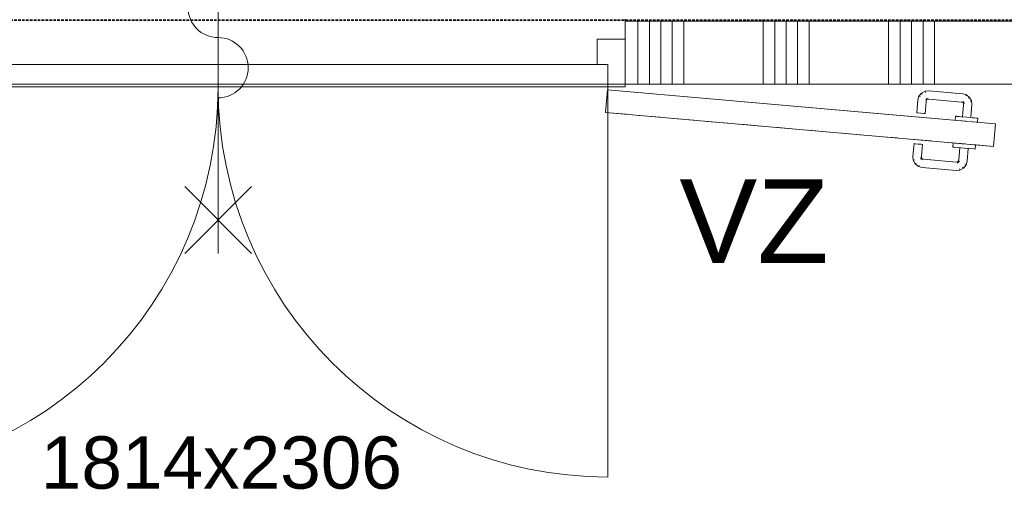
# Model space of a CAD drawing. Extents: x 0 to 92550, y 0 to 59400.
# Tile 63 of 87: x 40750 to 43106, y 26839 to 28004. Entities that reach past the tile are written whole.
import ezdxf
from ezdxf.xclip import XClip

# ---------------------------------------------------------------- set-up
doc = ezdxf.new("R2010")
doc.units = 0
doc.header["$MEASUREMENT"] = 0
doc.header["$XCLIPFRAME"] = 0
doc.linetypes.add('Streeplijn grof', pattern=[937.5, 625, -312.5])
doc.linetypes.add('Wipeout_Contour', pattern=[100000, 0, -100000])
for name, color, linetype in [('ZZ 22 Binnenwand metal stud', 7, 'Continuous'), ('ZZ 72 Vaste inrichting', 7, 'Continuous'), ('ZZ Aankleding 2D tek', 7, 'Continuous'), ('ZZ B Bouwbesluitlijnen', 7, 'Continuous'), ('ZZ Info_tekst Bouwbesluit', 7, 'Continuous'), ('ZZ Zone Gebruiksruimten', 7, 'Continuous')]:
    doc.layers.add(name, color=color, linetype=linetype)
doc.styles.add('GENERATED_STYLE_1', font='arial.ttf')

# ---------------------------------------------------------------- blocks, each defined once
blk = doc.blocks.new('*X32')
at = {"layer": 'ZZ 22 Binnenwand metal stud', "color": 7, "linetype": 'Continuous', "lineweight": 5, "ltscale": 0.01}
for p, q in [((42229.1, 27898.3), (42229.1, 28000)), ((42256.6, 27898.3), (42256.6, 28000)), ((42284, 27898.3), (42284, 28000)), ((42311.4, 27898.3), (42311.4, 28000)), ((42338.9, 27898.3), (42338.9, 28000)), ((42529.1, 27898.3), (42529.1, 28000)), ((42556.6, 27898.3), (42556.6, 28000)), ((42584, 27898.3), (42584, 28000)), ((42611.4, 27898.3), (42611.4, 28000)), ((42638.9, 27898.3), (42638.9, 28000)), ((42829.1, 27898.3), (42829.1, 28000)), ((42856.6, 27898.3), (42856.6, 28000)), ((42884, 27898.3), (42884, 28000)), ((42911.4, 27898.3), (42911.4, 28000)), ((42938.9, 27898.3), (42938.9, 28000)), ((42229.1, 27850), (42229.1, 27898.3)), ((42256.6, 27850), (42256.6, 27898.3)), ((42284, 27850), (42284, 27898.3)), ((42311.4, 27850), (42311.4, 27898.3)), ((42338.9, 27850), (42338.9, 27898.3)), ((42529.1, 27850), (42529.1, 27898.3)), ((42556.6, 27850), (42556.6, 27898.3)), ((42584, 27850), (42584, 27898.3)), ((42611.4, 27850), (42611.4, 27898.3)), ((42638.9, 27850), (42638.9, 27898.3)), ((42829.1, 27850), (42829.1, 27898.3)), ((42856.6, 27850), (42856.6, 27898.3)), ((42884, 27850), (42884, 27898.3)), ((42911.4, 27850), (42911.4, 27898.3)), ((42938.9, 27850), (42938.9, 27898.3))]:
    blk.add_line(p, q, dxfattribs=at)
blk = doc.blocks.new('Drawing_1_1', base_point=(5738.9, 6500))
at = {"layer": 'ZZ 22 Binnenwand metal stud', "color": 7, "linetype": 'Continuous', "lineweight": 9, "ltscale": 0.01}
for p, q in [((41224.9, 27445), (41224.9, 28765)), ((42131.9, 27957), (42131.9, 27897)), ((42198.9, 27957), (42131.9, 27957)), ((42198.9, 27843), (42198.9, 27957)), ((40292.9, 27897), (41224.9, 27897)), ((41224.9, 27897), (41224.9, 27843)), ((42156.9, 27897), (41224.9, 27897)), ((41224.9, 27897), (41224.9, 27843)), ((42131.9, 27897), (42156.9, 27897)), ((42156.9, 27897), (42156.9, 27843)), ((42156.9, 27843), (42156.9, 27897)), ((41224.9, 27843), (40292.9, 27843)), ((41224.9, 27843), (42156.9, 27843)), ((42156.9, 27843), (42156.9, 26911)), ((42156.9, 27843), (42198.9, 27843)), ((41304.9, 27605), (41144.9, 27445)), ((41144.9, 27605), (41304.9, 27445))]:
    blk.add_line(p, q, dxfattribs=at)
at = {"layer": 'ZZ 22 Binnenwand metal stud', "color": 7, "linetype": 'Continuous', "lineweight": 5, "ltscale": 0.01}
for p, q in [((42198.9, 28005), (42198.9, 28000)), ((42198.9, 28000), (42198.9, 28005))]:
    blk.add_line(p, q, dxfattribs=at)
at = {"layer": 'ZZ 22 Binnenwand metal stud', "color": 7, "linetype": 'Continuous', "lineweight": 15, "ltscale": 0.01}
for p, q in [((50453.9, 28000), (42198.9, 28000)), ((42198.9, 28000), (42198.9, 27850)), ((42198.9, 27957), (42198.9, 28000)), ((42198.9, 27850), (42198.9, 27957)), ((42198.9, 27850), (42198.9, 27957))]:
    blk.add_line(p, q, dxfattribs=at)
at = {"layer": 'ZZ 22 Binnenwand metal stud', "color": 7, "linetype": 'Continuous', "lineweight": 15, "ltscale": 0.01, "flags": 128}
blk.add_lwpolyline([(42198.9, 27850), (50453.9, 27850)], dxfattribs=at)
at = {"layer": 'ZZ 22 Binnenwand metal stud', "color": 7, "linetype": 'Continuous', "lineweight": 9, "ltscale": 0.01}
for centre, radius, start, end in [((41224.9, 28033), 72, 90, 270), ((41224.9, 27889), 72, 270, 90), ((40292.9, 27843), 932, 270, 0), ((42156.9, 27843), 932, 180, 270)]:
    blk.add_arc(centre, radius, start, end, dxfattribs=at)
at = {"layer": 'ZZ Aankleding 2D tek', "color": 7, "linetype": 'Continuous', "lineweight": 9, "ltscale": 0.01}
for p, q in [((42151.5, 27782.2), (42156.3, 27836)), ((42156.3, 27836.1), (42820, 27778.1)), ((42151.5, 27782.1), (42201.4, 27777.8)), ((42232.5, 27775), (42282.4, 27770.7)), ((42313.6, 27768), (42363.4, 27763.6)), ((42394.6, 27760.9), (42444.4, 27756.5)), ((42475.6, 27753.8), (42525.4, 27749.4)), ((43084.7, 27754.8), (43080, 27701)), ((42556.6, 27746.7), (42606.4, 27742.3)), ((42637.6, 27739.6), (42687.4, 27735.2)), ((42718.6, 27732.5), (42768.4, 27728.2)), ((42799.6, 27725.4), (42815.2, 27724.1)), ((42815.2, 27724.1), (42849.5, 27721.1))]:
    blk.add_line(p, q, dxfattribs=at)
at = {"layer": 'ZZ B Bouwbesluitlijnen', "color": 1, "linetype": 'Streeplijn grof', "lineweight": 35, "ltscale": 0.01, "flags": 128}
for points in [[(28371.4, 28002.5), (50708.9, 28002.5)], [(50708.9, 28002.5), (28371.4, 28002.5)]]:
    blk.add_lwpolyline(points, dxfattribs=at)
at = {"layer": 'ZZ Zone Gebruiksruimten', "color": 255, "linetype": 'Continuous', "lineweight": 0, "ltscale": 0.01, "flags": 128}
blk.add_lwpolyline([(44953.9, 27850), (28582.9, 27850), (28582.9, 11845), (44953.9, 11845)], close=True, dxfattribs=at)
at = {"layer": 'ZZ 72 Vaste inrichting', "color": 7, "linetype": 'Continuous', "lineweight": 25, "ltscale": 0.01}
blk.add_blockref('*X32', (0, 0), dxfattribs=at)
at = {"layer": 'ZZ 22 Binnenwand metal stud', "color": 7, "linetype": 'Continuous', "lineweight": 5, "insert": (40800.6, 26881.4), "char_height": 125, "attachment_point": 7, "style": 'GENERATED_STYLE_1'}
blk.add_mtext('\\A1;{\\pql;\\fArial|b0|i0|c0|p0;\\W1.000000;1814x2306}', dxfattribs=at)
at = {"layer": 'ZZ Info_tekst Bouwbesluit', "color": 7, "linetype": 'Continuous', "lineweight": 5, "insert": (42506.9, 27522.4), "char_height": 200, "attachment_point": 5, "style": 'GENERATED_STYLE_1'}
blk.add_mtext('\\A1;{\\pqc;\\fArial|b0|i0|c0|p0;\\W1.000000;VZ}', dxfattribs=at)
at = {"color": 254, "linetype": 'Wipeout_Contour', "lineweight": 0, "ltscale": 204713.783781}
blk.add_wipeout([(42988.1, 27763.4), (42991.7, 27763), (42992.5, 27772.8), (42988.9, 27773.1)], dxfattribs=at).dxf.layer = 'ZZ Aankleding 2D tek'
at = {"color": 254, "linetype": 'Wipeout_Contour', "lineweight": 0, "ltscale": 204814.673068}
blk.add_wipeout([(43029.3, 27769.6), (43015.8, 27770.8), (43015, 27761), (43028.4, 27759.8)], dxfattribs=at).dxf.layer = 'ZZ Aankleding 2D tek'
at = {"color": 254, "linetype": 'Wipeout_Contour', "lineweight": 0, "ltscale": 204556.771186}
blk.add_wipeout([(42982.5, 27699.6), (42986.1, 27699.3), (42987, 27709), (42983.4, 27709.4)], dxfattribs=at).dxf.layer = 'ZZ Aankleding 2D tek'
at = {"color": 254, "linetype": 'Wipeout_Contour', "lineweight": 0, "ltscale": 204657.737873}
blk.add_wipeout([(43022.9, 27696.1), (43023.7, 27705.8), (43010.3, 27707), (43009.4, 27697.2)], dxfattribs=at).dxf.layer = 'ZZ Aankleding 2D tek'
at = {"color": 254, "linetype": 'Wipeout_Contour', "lineweight": 0, "ltscale": 204735.101831}
blk.add_wipeout([(42992.5, 27772.8), (42991.7, 27763), (43001.5, 27762.2), (43002.4, 27771.9)], dxfattribs=at).dxf.layer = 'ZZ Aankleding 2D tek'
at = {"color": 254, "linetype": 'Wipeout_Contour', "lineweight": 0, "ltscale": 204851.608133}
blk.add_wipeout([(43028.4, 27759.8), (43038.3, 27759), (43039.1, 27768.7), (43029.3, 27769.6)], dxfattribs=at).dxf.layer = 'ZZ Aankleding 2D tek'
at = {"color": 254, "linetype": 'Wipeout_Contour', "lineweight": 0, "ltscale": 204578.105597}
blk.add_wipeout([(42987, 27709), (42986.1, 27699.3), (42996, 27698.4), (42996.8, 27708.2)], dxfattribs=at).dxf.layer = 'ZZ Aankleding 2D tek'
at = {"color": 254, "linetype": 'Wipeout_Contour', "lineweight": 0, "ltscale": 204694.701256}
blk.add_wipeout([(43022.9, 27696.1), (43032.7, 27695.2), (43033.6, 27705), (43023.7, 27705.8)], dxfattribs=at).dxf.layer = 'ZZ Aankleding 2D tek'
at = {"layer": 'ZZ Aankleding 2D tek', "color": 7, "linetype": 'Continuous', "lineweight": 9, "ltscale": 0.01}
for p, q in [((42988.9, 27773.1), (42988.1, 27763.4)), ((42989, 27773.2), (42988.9, 27773.1)), ((42988.1, 27763.4), (42988.1, 27763.3)), ((42982.5, 27699.6), (42983.4, 27709.4)), ((42983.4, 27709.4), (42983.4, 27709.5)), ((42982.5, 27699.5), (42982.5, 27699.6))]:
    blk.add_line(p, q, dxfattribs=at)
at = {"color": 254, "linetype": 'Wipeout_Contour', "lineweight": 0, "ltscale": 204772.028802}
blk.add_wipeout([(43015.8, 27770.8), (43002.4, 27771.9), (43001.5, 27762.2), (43015, 27761)], dxfattribs=at).dxf.layer = 'ZZ Aankleding 2D tek'
at = {"color": 254, "linetype": 'Wipeout_Contour', "lineweight": 0, "ltscale": 204872.934345}
blk.add_wipeout([(43038.3, 27759), (43041.9, 27758.6), (43042.7, 27768.4), (43039.1, 27768.7)], dxfattribs=at).dxf.layer = 'ZZ Aankleding 2D tek'
at = {"color": 254, "linetype": 'Wipeout_Contour', "lineweight": 0, "ltscale": 204615.060898}
blk.add_wipeout([(42996.8, 27708.2), (42996, 27698.4), (43009.4, 27697.2), (43010.3, 27707)], dxfattribs=at).dxf.layer = 'ZZ Aankleding 2D tek'
at = {"color": 254, "linetype": 'Wipeout_Contour', "lineweight": 0, "ltscale": 204716.043814}
blk.add_wipeout([(43033.6, 27705), (43032.7, 27695.2), (43036.3, 27694.9), (43037.2, 27704.7)], dxfattribs=at).dxf.layer = 'ZZ Aankleding 2D tek'
at = {"layer": 'ZZ Aankleding 2D tek', "color": 7, "linetype": 'Continuous', "lineweight": 9, "ltscale": 0.01}
for p, q in [((42989, 27773.2), (42992.6, 27772.9)), ((43042.7, 27768.4), (43041.9, 27758.6)), ((43041.9, 27758.6), (43041.9, 27758.5)), ((43042.7, 27768.5), (43042.7, 27768.4)), ((43036.3, 27694.9), (43037.2, 27704.7)), ((43037.2, 27704.7), (43037.2, 27704.8)), ((43032.7, 27695.1), (43036.3, 27694.8)), ((43036.3, 27694.8), (43036.3, 27694.9))]:
    blk.add_line(p, q, dxfattribs=at)
at = {"color": 254, "linetype": 'Wipeout_Contour', "lineweight": 0, "ltscale": 204814.463731}
blk.add_wipeout([(43008.4, 27800.6), (43005.9, 27771.7), (43008.8, 27771.5), (43011.4, 27800.7)], dxfattribs=at).dxf.layer = 'ZZ Aankleding 2D tek'
at = {"color": 254, "linetype": 'Wipeout_Contour', "lineweight": 0, "ltscale": 204561.447026}
blk.add_wipeout([(42996.9, 27669.1), (42999.8, 27668.6), (43002.4, 27697.8), (42999.4, 27698)], dxfattribs=at).dxf.layer = 'ZZ Aankleding 2D tek'
at = {"layer": 'ZZ Aankleding 2D tek', "color": 7, "linetype": 'Continuous', "lineweight": 9, "ltscale": 0.01}
blk.add_line((42982.5, 27699.5), (42986.1, 27699.2), dxfattribs=at)
at = {"color": 254, "linetype": 'Wipeout_Contour', "lineweight": 0, "ltscale": 204830.865078}
blk.add_wipeout([(43011.4, 27800.7), (43008.8, 27771.5), (43015.8, 27770.9), (43018.5, 27800.7)], dxfattribs=at).dxf.layer = 'ZZ Aankleding 2D tek'
at = {"color": 254, "linetype": 'Wipeout_Contour', "lineweight": 0, "ltscale": 204576.661586}
blk.add_wipeout([(42999.8, 27668.6), (43006.8, 27667.3), (43009.4, 27697.1), (43002.4, 27697.8)], dxfattribs=at).dxf.layer = 'ZZ Aankleding 2D tek'
at = {"layer": 'ZZ Aankleding 2D tek', "color": 7, "linetype": 'Continuous', "lineweight": 9, "ltscale": 0.01}
blk.add_line((42992.6, 27772.9), (43002.4, 27772), dxfattribs=at)
at = {"color": 254, "linetype": 'Wipeout_Contour', "lineweight": 0, "ltscale": 204854.050899}
blk.add_wipeout([(43018.5, 27800.7), (43015.8, 27770.9), (43022.9, 27770.2), (43025.6, 27800.8)], dxfattribs=at).dxf.layer = 'ZZ Aankleding 2D tek'
at = {"color": 254, "linetype": 'Wipeout_Contour', "lineweight": 0, "ltscale": 204598.167271}
blk.add_wipeout([(43009.4, 27697.1), (43006.8, 27667.3), (43013.8, 27665.9), (43016.4, 27696.5)], dxfattribs=at).dxf.layer = 'ZZ Aankleding 2D tek'
at = {"layer": 'ZZ Aankleding 2D tek', "color": 7, "linetype": 'Continuous', "lineweight": 9, "ltscale": 0.01}
blk.add_line((42986.1, 27699.2), (42995.9, 27698.3), dxfattribs=at)
at = {"color": 254, "linetype": 'Wipeout_Contour', "lineweight": 0, "ltscale": 204870.439551}
blk.add_wipeout([(43025.6, 27800.8), (43022.9, 27770.2), (43025.8, 27770), (43028.5, 27800.9)], dxfattribs=at).dxf.layer = 'ZZ Aankleding 2D tek'
at = {"color": 254, "linetype": 'Wipeout_Contour', "lineweight": 0, "ltscale": 204613.366687}
blk.add_wipeout([(43016.4, 27696.5), (43013.8, 27665.9), (43016.7, 27665.4), (43019.4, 27696.3)], dxfattribs=at).dxf.layer = 'ZZ Aankleding 2D tek'
at = {"color": 254, "linetype": 'Wipeout_Contour', "lineweight": 0, "ltscale": 204520.876719}
blk.add_wipeout([(42996.9, 27669.1), (42996.1, 27666.3), (42998.8, 27665), (42999.8, 27668.6)], dxfattribs=at).dxf.layer = 'ZZ Aankleding 2D tek'
at = {"layer": 'ZZ Aankleding 2D tek', "color": 7, "linetype": 'Continuous', "lineweight": 9, "ltscale": 0.01}
for p, q in [((43002.4, 27772), (43015.8, 27770.9)), ((43015.8, 27770.9), (43029.3, 27769.7)), ((43029.3, 27769.7), (43039.1, 27768.8)), ((43039.1, 27768.8), (43042.7, 27768.5)), ((42961.6, 27711.3), (43011.5, 27706.9)), ((43030.1, 27705.3), (43080, 27700.9)), ((42995.9, 27698.3), (43009.4, 27697.1)), ((43009.4, 27697.1), (43022.8, 27696)), ((43022.8, 27696), (43032.7, 27695.1))]:
    blk.add_line(p, q, dxfattribs=at)
at = {"color": 254, "linetype": 'Wipeout_Contour', "lineweight": 0, "ltscale": 204853.122278}
blk.add_wipeout([(43008.1, 27803.5), (43008.4, 27800.6), (43011.4, 27800.7), (43010.9, 27804.4)], dxfattribs=at).dxf.layer = 'ZZ Aankleding 2D tek'
at = {"color": 254, "linetype": 'Wipeout_Contour', "lineweight": 0, "ltscale": 204533.292848}
blk.add_wipeout([(42998.8, 27665), (43005.1, 27661.6), (43006.8, 27667.3), (42999.8, 27668.6)], dxfattribs=at).dxf.layer = 'ZZ Aankleding 2D tek'
at = {"color": 254, "linetype": 'Wipeout_Contour', "lineweight": 0, "ltscale": 204871.384834}
blk.add_wipeout([(43017.8, 27806.6), (43010.9, 27804.4), (43011.4, 27800.7), (43018.5, 27800.7)], dxfattribs=at).dxf.layer = 'ZZ Aankleding 2D tek'
at = {"color": 254, "linetype": 'Wipeout_Contour', "lineweight": 0, "ltscale": 204550.736718}
blk.add_wipeout([(43006.8, 27667.3), (43005.1, 27661.6), (43011.5, 27658.3), (43013.8, 27665.9)], dxfattribs=at).dxf.layer = 'ZZ Aankleding 2D tek'
at = {"color": 254, "linetype": 'Wipeout_Contour', "lineweight": 0, "ltscale": 204897.35596}
blk.add_wipeout([(43017.8, 27806.6), (43018.5, 27800.7), (43025.6, 27800.8), (43024.7, 27808.7)], dxfattribs=at).dxf.layer = 'ZZ Aankleding 2D tek'
at = {"color": 254, "linetype": 'Wipeout_Contour', "lineweight": 0, "ltscale": 204511.340011}
blk.add_wipeout([(42996.1, 27666.3), (42994.9, 27664.9), (42996.8, 27662.6), (42998.8, 27665)], dxfattribs=at).dxf.layer = 'ZZ Aankleding 2D tek'
at = {"color": 254, "linetype": 'Wipeout_Contour', "lineweight": 0, "ltscale": 204563.011566}
blk.add_wipeout([(43013.8, 27665.9), (43011.5, 27658.3), (43014.2, 27656.9), (43016.7, 27665.4)], dxfattribs=at).dxf.layer = 'ZZ Aankleding 2D tek'
at = {"color": 254, "linetype": 'Wipeout_Contour', "lineweight": 0, "ltscale": 204856.517808}
blk.add_wipeout([(43007.2, 27805.1), (43008.1, 27803.5), (43010.9, 27804.4), (43009.5, 27807.1)], dxfattribs=at).dxf.layer = 'ZZ Aankleding 2D tek'
at = {"color": 254, "linetype": 'Wipeout_Contour', "lineweight": 0, "ltscale": 204915.770403}
blk.add_wipeout([(43027.5, 27809.6), (43024.7, 27808.7), (43025.6, 27800.8), (43028.5, 27800.9)], dxfattribs=at).dxf.layer = 'ZZ Aankleding 2D tek'
at = {"color": 254, "linetype": 'Wipeout_Contour', "lineweight": 0, "ltscale": 204517.721966}
blk.add_wipeout([(42996.8, 27662.6), (43001.5, 27657.1), (43005.1, 27661.6), (42998.8, 27665)], dxfattribs=at).dxf.layer = 'ZZ Aankleding 2D tek'
at = {"color": 254, "linetype": 'Wipeout_Contour', "lineweight": 0, "ltscale": 204876.448912}
blk.add_wipeout([(43015, 27811.7), (43009.5, 27807.1), (43010.9, 27804.4), (43017.8, 27806.6)], dxfattribs=at).dxf.layer = 'ZZ Aankleding 2D tek'
at = {"color": 254, "linetype": 'Wipeout_Contour', "lineweight": 0, "ltscale": 204526.633329}
blk.add_wipeout([(43005.1, 27661.6), (43001.5, 27657.1), (43006.1, 27651.5), (43011.5, 27658.3)], dxfattribs=at).dxf.layer = 'ZZ Aankleding 2D tek'
at = {"color": 254, "linetype": 'Wipeout_Contour', "lineweight": 0, "ltscale": 204904.687273}
blk.add_wipeout([(43020.5, 27816.3), (43015, 27811.7), (43017.8, 27806.6), (43024.7, 27808.7)], dxfattribs=at).dxf.layer = 'ZZ Aankleding 2D tek'
at = {"color": 254, "linetype": 'Wipeout_Contour', "lineweight": 0, "ltscale": 204532.847105}
blk.add_wipeout([(43011.5, 27658.3), (43006.1, 27651.5), (43008, 27649.3), (43014.2, 27656.9)], dxfattribs=at).dxf.layer = 'ZZ Aankleding 2D tek'
at = {"color": 254, "linetype": 'Wipeout_Contour', "lineweight": 0, "ltscale": 204924.664307}
blk.add_wipeout([(43022.8, 27818.2), (43020.5, 27816.3), (43024.7, 27808.7), (43027.5, 27809.6)], dxfattribs=at).dxf.layer = 'ZZ Aankleding 2D tek'
at = {"color": 254, "linetype": 'Wipeout_Contour', "lineweight": 0, "ltscale": 204501.807911}
blk.add_wipeout([(42994.9, 27664.9), (42993.3, 27664), (42994.2, 27661.1), (42996.8, 27662.6)], dxfattribs=at).dxf.layer = 'ZZ Aankleding 2D tek'
at = {"color": 254, "linetype": 'Wipeout_Contour', "lineweight": 0, "ltscale": 204855.453721}
blk.add_wipeout([(43007.1, 27809), (43005.7, 27806.3), (43007.2, 27805.1), (43009.5, 27807.1)], dxfattribs=at).dxf.layer = 'ZZ Aankleding 2D tek'
at = {"color": 254, "linetype": 'Wipeout_Contour', "lineweight": 0, "ltscale": 204500.461445}
blk.add_wipeout([(42994.2, 27661.1), (42996.4, 27654.3), (43001.5, 27657.1), (42996.8, 27662.6)], dxfattribs=at).dxf.layer = 'ZZ Aankleding 2D tek'
at = {"color": 254, "linetype": 'Wipeout_Contour', "lineweight": 0, "ltscale": 204874.453597}
blk.add_wipeout([(43007.1, 27809), (43009.5, 27807.1), (43015, 27811.7), (43010.4, 27815.4)], dxfattribs=at).dxf.layer = 'ZZ Aankleding 2D tek'
at = {"color": 254, "linetype": 'Wipeout_Contour', "lineweight": 0, "ltscale": 204498.405426}
blk.add_wipeout([(42996.4, 27654.3), (42998.5, 27647.4), (43006.1, 27651.5), (43001.5, 27657.1)], dxfattribs=at).dxf.layer = 'ZZ Aankleding 2D tek'
at = {"layer": 'ZZ Aankleding 2D tek', "color": 7, "linetype": 'Continuous', "lineweight": 9, "ltscale": 0.01}
blk.add_line((43019.4, 27696.3), (43016.7, 27665.4), dxfattribs=at)
at = {"color": 254, "linetype": 'Wipeout_Contour', "lineweight": 0, "ltscale": 204901.267461}
blk.add_wipeout([(43013.8, 27821.8), (43010.4, 27815.4), (43015, 27811.7), (43020.5, 27816.3)], dxfattribs=at).dxf.layer = 'ZZ Aankleding 2D tek'
at = {"color": 254, "linetype": 'Wipeout_Contour', "lineweight": 0, "ltscale": 204496.858549}
blk.add_wipeout([(43006.1, 27651.5), (42998.5, 27647.4), (42999.4, 27644.5), (43008, 27649.3)], dxfattribs=at).dxf.layer = 'ZZ Aankleding 2D tek'
at = {"layer": 'ZZ Aankleding 2D tek', "color": 7, "linetype": 'Continuous', "lineweight": 9, "ltscale": 0.01}
for p, q in [((43025.8, 27770), (43028.5, 27800.9)), ((43011.5, 27658.3), (43014.2, 27656.9)), ((43016.7, 27665.4), (43014.2, 27656.9))]:
    blk.add_line(p, q, dxfattribs=at)
at = {"color": 254, "linetype": 'Wipeout_Contour', "lineweight": 0, "ltscale": 204920.197399}
blk.add_wipeout([(43015.2, 27824.4), (43013.8, 27821.8), (43020.5, 27816.3), (43022.8, 27818.2)], dxfattribs=at).dxf.layer = 'ZZ Aankleding 2D tek'
at = {"color": 254, "linetype": 'Wipeout_Contour', "lineweight": 0, "ltscale": 204490.861664}
blk.add_wipeout([(42993.3, 27664), (42990.4, 27663.7), (42990.5, 27660.7), (42994.2, 27661.1)], dxfattribs=at).dxf.layer = 'ZZ Aankleding 2D tek'
at = {"layer": 'ZZ Aankleding 2D tek', "color": 7, "linetype": 'Continuous', "lineweight": 9, "ltscale": 0.01}
blk.add_line((43028.5, 27800.9), (43027.5, 27809.6), dxfattribs=at)
at = {"color": 254, "linetype": 'Wipeout_Contour', "lineweight": 0, "ltscale": 204849.602673}
blk.add_wipeout([(43003.5, 27810), (43003, 27807.1), (43005.7, 27806.3), (43007.1, 27809)], dxfattribs=at).dxf.layer = 'ZZ Aankleding 2D tek'
at = {"color": 254, "linetype": 'Wipeout_Contour', "lineweight": 0, "ltscale": 204482.940112}
blk.add_wipeout([(42994.2, 27661.1), (42990.5, 27660.7), (42990.5, 27653.6), (42996.4, 27654.3)], dxfattribs=at).dxf.layer = 'ZZ Aankleding 2D tek'
at = {"color": 254, "linetype": 'Wipeout_Contour', "lineweight": 0, "ltscale": 204865.457098}
blk.add_wipeout([(43004.8, 27817), (43003.5, 27810), (43007.1, 27809), (43010.4, 27815.4)], dxfattribs=at).dxf.layer = 'ZZ Aankleding 2D tek'
at = {"color": 254, "linetype": 'Wipeout_Contour', "lineweight": 0, "ltscale": 204471.512356}
blk.add_wipeout([(42996.4, 27654.3), (42990.5, 27653.6), (42990.6, 27646.5), (42998.5, 27647.4)], dxfattribs=at).dxf.layer = 'ZZ Aankleding 2D tek'
at = {"color": 254, "linetype": 'Wipeout_Contour', "lineweight": 0, "ltscale": 204887.726614}
blk.add_wipeout([(43006.1, 27824), (43004.8, 27817), (43010.4, 27815.4), (43013.8, 27821.8)], dxfattribs=at).dxf.layer = 'ZZ Aankleding 2D tek'
at = {"color": 254, "linetype": 'Wipeout_Contour', "lineweight": 0, "ltscale": 204360.926813}
blk.add_wipeout([(42912.1, 27667.6), (42990.5, 27660.7), (42990.4, 27663.7), (42912.7, 27670.5)], dxfattribs=at).dxf.layer = 'ZZ Aankleding 2D tek'
at = {"color": 254, "linetype": 'Wipeout_Contour', "lineweight": 0, "ltscale": 204463.348905}
blk.add_wipeout([(42990.6, 27646.5), (42990.6, 27643.6), (42999.4, 27644.5), (42998.5, 27647.4)], dxfattribs=at).dxf.layer = 'ZZ Aankleding 2D tek'
at = {"layer": 'ZZ Aankleding 2D tek', "color": 7, "linetype": 'Continuous', "lineweight": 9, "ltscale": 0.01}
for p, q in [((43024.7, 27808.7), (43027.5, 27809.6)), ((43014.2, 27656.9), (43008, 27649.3)), ((43006.1, 27651.5), (43008, 27649.3))]:
    blk.add_line(p, q, dxfattribs=at)
at = {"color": 254, "linetype": 'Wipeout_Contour', "lineweight": 0, "ltscale": 204903.4111}
blk.add_wipeout([(43006.7, 27826.9), (43006.1, 27824), (43013.8, 27821.8), (43015.2, 27824.4)], dxfattribs=at).dxf.layer = 'ZZ Aankleding 2D tek'
at = {"color": 254, "linetype": 'Wipeout_Contour', "lineweight": 0, "ltscale": 204348.668136}
blk.add_wipeout([(42910.8, 27660.6), (42990.5, 27653.6), (42990.5, 27660.7), (42912.1, 27667.6)], dxfattribs=at).dxf.layer = 'ZZ Aankleding 2D tek'
at = {"layer": 'ZZ Aankleding 2D tek', "color": 7, "linetype": 'Continuous', "lineweight": 9, "ltscale": 0.01}
for p in [(43020.5, 27816.3), (43027.5, 27809.6)]:
    blk.add_line(p, (43022.8, 27818.2), dxfattribs=at)
at = {"color": 254, "linetype": 'Wipeout_Contour', "lineweight": 0, "ltscale": 204721.561978}
blk.add_wipeout([(42925.2, 27816.9), (42925.2, 27813.9), (43003, 27807.1), (43003.5, 27810)], dxfattribs=at).dxf.layer = 'ZZ Aankleding 2D tek'
at = {"color": 254, "linetype": 'Wipeout_Contour', "lineweight": 0, "ltscale": 204331.341855}
blk.add_wipeout([(42909.5, 27653.6), (42990.6, 27646.5), (42990.5, 27653.6), (42910.8, 27660.6)], dxfattribs=at).dxf.layer = 'ZZ Aankleding 2D tek'
at = {"layer": 'ZZ Aankleding 2D tek', "color": 7, "linetype": 'Continuous', "lineweight": 9, "ltscale": 0.01}
for p, q in [((42999.4, 27698), (42996.9, 27669.1)), ((42996.9, 27669.1), (42996.1, 27666.3))]:
    blk.add_line(p, q, dxfattribs=at)
at = {"color": 254, "linetype": 'Wipeout_Contour', "lineweight": 0, "ltscale": 204733.858972}
blk.add_wipeout([(43004.8, 27817), (42925.1, 27824), (42925.2, 27816.9), (43003.5, 27810)], dxfattribs=at).dxf.layer = 'ZZ Aankleding 2D tek'
at = {"color": 254, "linetype": 'Wipeout_Contour', "lineweight": 0, "ltscale": 204232.661793}
blk.add_wipeout([(42908.5, 27668.6), (42912.1, 27667.6), (42912.7, 27670.5), (42909.9, 27671.3)], dxfattribs=at).dxf.layer = 'ZZ Aankleding 2D tek'
at = {"color": 254, "linetype": 'Wipeout_Contour', "lineweight": 0, "ltscale": 204319.097179}
blk.add_wipeout([(42909, 27650.7), (42990.6, 27643.6), (42990.6, 27646.5), (42909.5, 27653.6)], dxfattribs=at).dxf.layer = 'ZZ Aankleding 2D tek'
at = {"layer": 'ZZ Aankleding 2D tek', "color": 7, "linetype": 'Continuous', "lineweight": 9, "ltscale": 0.01}
for p, q in [((43005.9, 27771.7), (43008.4, 27800.6)), ((43008.1, 27803.5), (43007.2, 27805.1)), ((43008.1, 27803.5), (43010.9, 27804.4)), ((43008.4, 27800.6), (43008.1, 27803.5)), ((42993.3, 27664), (42990.4, 27663.7)), ((42994.9, 27664.9), (42993.3, 27664)), ((42993.3, 27664), (42994.2, 27661.1)), ((42996.1, 27666.3), (42994.9, 27664.9)), ((42994.9, 27664.9), (42996.8, 27662.6)), ((42996.1, 27666.3), (42998.8, 27665)), ((42999.4, 27644.5), (42990.6, 27643.6)), ((42998.5, 27647.4), (42999.4, 27644.5)), ((43008, 27649.3), (42999.4, 27644.5))]:
    blk.add_line(p, q, dxfattribs=at)
at = {"color": 254, "linetype": 'Wipeout_Contour', "lineweight": 0, "ltscale": 204751.243438}
blk.add_wipeout([(43006.1, 27824), (42925.1, 27831.1), (42925.1, 27824), (43004.8, 27817)], dxfattribs=at).dxf.layer = 'ZZ Aankleding 2D tek'
at = {"color": 254, "linetype": 'Wipeout_Contour', "lineweight": 0, "ltscale": 204216.82419}
blk.add_wipeout([(42905.2, 27662.2), (42910.8, 27660.6), (42912.1, 27667.6), (42908.5, 27668.6)], dxfattribs=at).dxf.layer = 'ZZ Aankleding 2D tek'
at = {"layer": 'ZZ Aankleding 2D tek', "color": 7, "linetype": 'Continuous', "lineweight": 9, "ltscale": 0.01}
for p, q in [((43005.7, 27806.3), (43003, 27807.1)), ((43005.7, 27806.3), (43007.1, 27809)), ((43007.2, 27805.1), (43005.7, 27806.3)), ((43007.2, 27805.1), (43009.5, 27807.1))]:
    blk.add_line(p, q, dxfattribs=at)
at = {"color": 254, "linetype": 'Wipeout_Contour', "lineweight": 0, "ltscale": 204763.532086}
blk.add_wipeout([(42925, 27834), (42925.1, 27831.1), (43006.1, 27824), (43006.7, 27826.9)], dxfattribs=at).dxf.layer = 'ZZ Aankleding 2D tek'
at = {"color": 254, "linetype": 'Wipeout_Contour', "lineweight": 0, "ltscale": 204194.580856}
blk.add_wipeout([(42901.9, 27655.8), (42909.5, 27653.6), (42910.8, 27660.6), (42905.2, 27662.2)], dxfattribs=at).dxf.layer = 'ZZ Aankleding 2D tek'
at = {"layer": 'ZZ Aankleding 2D tek', "color": 7, "linetype": 'Continuous', "lineweight": 9, "ltscale": 0.01}
for p, q in [((43015.2, 27824.4), (43006.7, 27826.9)), ((43013.8, 27821.8), (43015.2, 27824.4)), ((43022.8, 27818.2), (43015.2, 27824.4))]:
    blk.add_line(p, q, dxfattribs=at)
at = {"color": 254, "linetype": 'Wipeout_Contour', "lineweight": 0, "ltscale": 204591.855561}
blk.add_wipeout([(42921.5, 27816.5), (42922.4, 27813.6), (42925.2, 27813.9), (42925.2, 27816.9)], dxfattribs=at).dxf.layer = 'ZZ Aankleding 2D tek'
at = {"color": 254, "linetype": 'Wipeout_Contour', "lineweight": 0, "ltscale": 204178.916616}
blk.add_wipeout([(42900.5, 27653.2), (42909, 27650.7), (42909.5, 27653.6), (42901.9, 27655.8)], dxfattribs=at).dxf.layer = 'ZZ Aankleding 2D tek'
at = {"color": 254, "linetype": 'Wipeout_Contour', "lineweight": 0, "ltscale": 204226.798647}
blk.add_wipeout([(42906.2, 27670.5), (42908.5, 27668.6), (42909.9, 27671.3), (42908.5, 27672.4)], dxfattribs=at).dxf.layer = 'ZZ Aankleding 2D tek'
at = {"color": 254, "linetype": 'Wipeout_Contour', "lineweight": 0, "ltscale": 204599.839002}
blk.add_wipeout([(42925.1, 27824), (42919.3, 27823.3), (42921.5, 27816.5), (42925.2, 27816.9)], dxfattribs=at).dxf.layer = 'ZZ Aankleding 2D tek'
at = {"color": 254, "linetype": 'Wipeout_Contour', "lineweight": 0, "ltscale": 204207.806667}
blk.add_wipeout([(42900.7, 27665.9), (42905.2, 27662.2), (42908.5, 27668.6), (42906.2, 27670.5)], dxfattribs=at).dxf.layer = 'ZZ Aankleding 2D tek'
at = {"color": 254, "linetype": 'Wipeout_Contour', "lineweight": 0, "ltscale": 204611.358566}
blk.add_wipeout([(42917.1, 27830.2), (42919.3, 27823.3), (42925.1, 27824), (42925.1, 27831.1)], dxfattribs=at).dxf.layer = 'ZZ Aankleding 2D tek'
at = {"color": 254, "linetype": 'Wipeout_Contour', "lineweight": 0, "ltscale": 204181.004915}
blk.add_wipeout([(42895.1, 27661.3), (42901.9, 27655.8), (42905.2, 27662.2), (42900.7, 27665.9)], dxfattribs=at).dxf.layer = 'ZZ Aankleding 2D tek'
at = {"color": 254, "linetype": 'Wipeout_Contour', "lineweight": 0, "ltscale": 204619.590073}
blk.add_wipeout([(42916.2, 27833.1), (42917.1, 27830.2), (42925.1, 27831.1), (42925, 27834)], dxfattribs=at).dxf.layer = 'ZZ Aankleding 2D tek'
at = {"color": 254, "linetype": 'Wipeout_Contour', "lineweight": 0, "ltscale": 204580.919893}
blk.add_wipeout([(42921.5, 27816.5), (42918.8, 27815), (42920.7, 27812.7), (42922.4, 27813.6)], dxfattribs=at).dxf.layer = 'ZZ Aankleding 2D tek'
at = {"color": 254, "linetype": 'Wipeout_Contour', "lineweight": 0, "ltscale": 204162.084297}
blk.add_wipeout([(42892.8, 27659.3), (42900.5, 27653.2), (42901.9, 27655.8), (42895.1, 27661.3)], dxfattribs=at).dxf.layer = 'ZZ Aankleding 2D tek'
at = {"color": 254, "linetype": 'Wipeout_Contour', "lineweight": 0, "ltscale": 204582.334308}
blk.add_wipeout([(42919.3, 27823.3), (42914.2, 27820.5), (42918.8, 27815), (42921.5, 27816.5)], dxfattribs=at).dxf.layer = 'ZZ Aankleding 2D tek'
at = {"color": 254, "linetype": 'Wipeout_Contour', "lineweight": 0, "ltscale": 204225.723655}
blk.add_wipeout([(42904.7, 27673.2), (42906.2, 27670.5), (42908.5, 27672.4), (42907.6, 27674.1)], dxfattribs=at).dxf.layer = 'ZZ Aankleding 2D tek'
at = {"color": 254, "linetype": 'Wipeout_Contour', "lineweight": 0, "ltscale": 204584.491875}
blk.add_wipeout([(42917.1, 27830.2), (42909.5, 27826), (42914.2, 27820.5), (42919.3, 27823.3)], dxfattribs=at).dxf.layer = 'ZZ Aankleding 2D tek'
at = {"color": 254, "linetype": 'Wipeout_Contour', "lineweight": 0, "ltscale": 204205.791178}
blk.add_wipeout([(42904.7, 27673.2), (42897.8, 27671), (42900.7, 27665.9), (42906.2, 27670.5)], dxfattribs=at).dxf.layer = 'ZZ Aankleding 2D tek'
at = {"color": 254, "linetype": 'Wipeout_Contour', "lineweight": 0, "ltscale": 204586.114495}
blk.add_wipeout([(42907.6, 27828.3), (42909.5, 27826), (42917.1, 27830.2), (42916.2, 27833.1)], dxfattribs=at).dxf.layer = 'ZZ Aankleding 2D tek'
at = {"color": 254, "linetype": 'Wipeout_Contour', "lineweight": 0, "ltscale": 204177.551347}
blk.add_wipeout([(42891, 27668.9), (42895.1, 27661.3), (42900.7, 27665.9), (42897.8, 27671)], dxfattribs=at).dxf.layer = 'ZZ Aankleding 2D tek'
at = {"layer": 'ZZ Aankleding 2D tek', "color": 7, "linetype": 'Continuous', "lineweight": 9, "ltscale": 0.01}
blk.add_line((42990.6, 27643.6), (42909, 27650.7), dxfattribs=at)
at = {"color": 254, "linetype": 'Wipeout_Contour', "lineweight": 0, "ltscale": 204571.383439}
blk.add_wipeout([(42918.8, 27815), (42916.9, 27812.6), (42919.6, 27811.2), (42920.7, 27812.7)], dxfattribs=at).dxf.layer = 'ZZ Aankleding 2D tek'
at = {"color": 254, "linetype": 'Wipeout_Contour', "lineweight": 0, "ltscale": 204157.573644}
blk.add_wipeout([(42888.1, 27668), (42892.8, 27659.3), (42895.1, 27661.3), (42891, 27668.9)], dxfattribs=at).dxf.layer = 'ZZ Aankleding 2D tek'
at = {"layer": 'ZZ Aankleding 2D tek', "color": 7, "linetype": 'Continuous', "lineweight": 9, "ltscale": 0.01}
for p in [(42901.9, 27655.8), (42909, 27650.7)]:
    blk.add_line(p, (42900.5, 27653.2), dxfattribs=at)
at = {"color": 254, "linetype": 'Wipeout_Contour', "lineweight": 0, "ltscale": 204565.065696}
blk.add_wipeout([(42914.2, 27820.5), (42910.5, 27816), (42916.9, 27812.6), (42918.8, 27815)], dxfattribs=at).dxf.layer = 'ZZ Aankleding 2D tek'
at = {"color": 254, "linetype": 'Wipeout_Contour', "lineweight": 0, "ltscale": 204229.108133}
blk.add_wipeout([(42904.3, 27676.9), (42904.7, 27673.2), (42907.6, 27674.1), (42907.3, 27677)], dxfattribs=at).dxf.layer = 'ZZ Aankleding 2D tek'
at = {"color": 254, "linetype": 'Wipeout_Contour', "lineweight": 0, "ltscale": 204556.25039}
blk.add_wipeout([(42909.5, 27826), (42904.1, 27819.3), (42910.5, 27816), (42914.2, 27820.5)], dxfattribs=at).dxf.layer = 'ZZ Aankleding 2D tek'
at = {"color": 254, "linetype": 'Wipeout_Contour', "lineweight": 0, "ltscale": 204210.838117}
blk.add_wipeout([(42904.3, 27676.9), (42897.2, 27676.8), (42897.8, 27671), (42904.7, 27673.2)], dxfattribs=at).dxf.layer = 'ZZ Aankleding 2D tek'
at = {"color": 254, "linetype": 'Wipeout_Contour', "lineweight": 0, "ltscale": 204550.108313}
blk.add_wipeout([(42907.6, 27828.3), (42901.5, 27820.7), (42904.1, 27819.3), (42909.5, 27826)], dxfattribs=at).dxf.layer = 'ZZ Aankleding 2D tek'
at = {"color": 254, "linetype": 'Wipeout_Contour', "lineweight": 0, "ltscale": 204184.857733}
blk.add_wipeout([(42897.2, 27676.8), (42890.1, 27676.8), (42891, 27668.9), (42897.8, 27671)], dxfattribs=at).dxf.layer = 'ZZ Aankleding 2D tek'
at = {"layer": 'ZZ Aankleding 2D tek', "color": 7, "linetype": 'Continuous', "lineweight": 9, "ltscale": 0.01}
blk.add_line((42925, 27834), (42916.2, 27833.1), dxfattribs=at)
at = {"color": 254, "linetype": 'Wipeout_Contour', "lineweight": 0, "ltscale": 204561.827655}
blk.add_wipeout([(42915.9, 27809), (42918.8, 27808.5), (42919.6, 27811.2), (42916.9, 27812.6)], dxfattribs=at).dxf.layer = 'ZZ Aankleding 2D tek'
at = {"color": 254, "linetype": 'Wipeout_Contour', "lineweight": 0, "ltscale": 204267.738845}
blk.add_wipeout([(42906.9, 27706.1), (42904.3, 27676.9), (42907.3, 27677), (42909.8, 27705.9)], dxfattribs=at).dxf.layer = 'ZZ Aankleding 2D tek'
at = {"color": 254, "linetype": 'Wipeout_Contour', "lineweight": 0, "ltscale": 204166.43758}
blk.add_wipeout([(42890.1, 27676.8), (42887.2, 27676.7), (42888.1, 27668), (42891, 27668.9)], dxfattribs=at).dxf.layer = 'ZZ Aankleding 2D tek'
at = {"layer": 'ZZ Aankleding 2D tek', "color": 7, "linetype": 'Continuous', "lineweight": 9, "ltscale": 0.01}
for p in [(42895.1, 27661.3), (42900.5, 27653.2)]:
    blk.add_line(p, (42892.8, 27659.3), dxfattribs=at)
at = {"color": 254, "linetype": 'Wipeout_Contour', "lineweight": 0, "ltscale": 204549.463484}
blk.add_wipeout([(42910.5, 27816), (42908.9, 27810.3), (42915.9, 27809), (42916.9, 27812.6)], dxfattribs=at).dxf.layer = 'ZZ Aankleding 2D tek'
at = {"color": 254, "linetype": 'Wipeout_Contour', "lineweight": 0, "ltscale": 204251.333091}
blk.add_wipeout([(42899.8, 27706.7), (42897.2, 27676.8), (42904.3, 27676.9), (42906.9, 27706.1)], dxfattribs=at).dxf.layer = 'ZZ Aankleding 2D tek'
at = {"layer": 'ZZ Aankleding 2D tek', "color": 7, "linetype": 'Continuous', "lineweight": 9, "ltscale": 0.01}
for p, q in [((43006.7, 27826.9), (42925, 27834)), ((42990.4, 27663.7), (42912.7, 27670.5))]:
    blk.add_line(p, q, dxfattribs=at)
at = {"color": 254, "linetype": 'Wipeout_Contour', "lineweight": 0, "ltscale": 204532.097211}
blk.add_wipeout([(42901.9, 27811.6), (42908.9, 27810.3), (42910.5, 27816), (42904.1, 27819.3)], dxfattribs=at).dxf.layer = 'ZZ Aankleding 2D tek'
at = {"color": 254, "linetype": 'Wipeout_Contour', "lineweight": 0, "ltscale": 204228.143123}
blk.add_wipeout([(42892.8, 27707.3), (42890.1, 27676.8), (42897.2, 27676.8), (42899.8, 27706.7)], dxfattribs=at).dxf.layer = 'ZZ Aankleding 2D tek'
at = {"layer": 'ZZ Aankleding 2D tek', "color": 7, "linetype": 'Continuous', "lineweight": 9, "ltscale": 0.01}
for p, q in [((42917.1, 27830.2), (42916.2, 27833.1)), ((42909.8, 27705.9), (42906.9, 27706.1)), ((42907.3, 27677), (42909.8, 27705.9)), ((42907.6, 27674.1), (42904.7, 27673.2)), ((42908.5, 27672.4), (42906.2, 27670.5)), ((42907.6, 27674.1), (42907.3, 27677)), ((42908.5, 27672.4), (42907.6, 27674.1)), ((42909.9, 27671.3), (42908.5, 27672.4)), ((42909.9, 27671.3), (42908.5, 27668.6)), ((42912.7, 27670.5), (42909.9, 27671.3))]:
    blk.add_line(p, q, dxfattribs=at)
at = {"color": 254, "linetype": 'Wipeout_Contour', "lineweight": 0, "ltscale": 204519.88005}
blk.add_wipeout([(42901.5, 27820.7), (42899, 27812.2), (42901.9, 27811.6), (42904.1, 27819.3)], dxfattribs=at).dxf.layer = 'ZZ Aankleding 2D tek'
at = {"color": 254, "linetype": 'Wipeout_Contour', "lineweight": 0, "ltscale": 204211.753024}
blk.add_wipeout([(42889.9, 27707.6), (42887.2, 27676.7), (42890.1, 27676.8), (42892.8, 27707.3)], dxfattribs=at).dxf.layer = 'ZZ Aankleding 2D tek'
at = {"layer": 'ZZ Aankleding 2D tek', "color": 7, "linetype": 'Continuous', "lineweight": 9, "ltscale": 0.01}
for p, q in [((42916.2, 27833.1), (42907.6, 27828.3)), ((42909.5, 27826), (42907.6, 27828.3)), ((42880.6, 27718.3), (42930.5, 27714)), ((42887.2, 27676.7), (42889.9, 27707.6)), ((42892.8, 27707.3), (42889.9, 27707.6)), ((42899.8, 27706.7), (42892.8, 27707.3)), ((42906.9, 27706.1), (42899.8, 27706.7)), ((42888.1, 27668), (42887.2, 27676.7)), ((42891, 27668.9), (42888.1, 27668)), ((42892.8, 27659.3), (42888.1, 27668))]:
    blk.add_line(p, q, dxfattribs=at)
at = {"color": 254, "linetype": 'Wipeout_Contour', "lineweight": 0, "ltscale": 204521.118896}
blk.add_wipeout([(42915.9, 27809), (42913.3, 27779.8), (42916.2, 27779.6), (42918.8, 27808.5)], dxfattribs=at).dxf.layer = 'ZZ Aankleding 2D tek'
at = {"color": 254, "linetype": 'Wipeout_Contour', "lineweight": 0, "ltscale": 204505.940978}
blk.add_wipeout([(42906.3, 27780.4), (42913.3, 27779.8), (42915.9, 27809), (42908.9, 27810.3)], dxfattribs=at).dxf.layer = 'ZZ Aankleding 2D tek'
at = {"layer": 'ZZ Aankleding 2D tek', "color": 7, "linetype": 'Continuous', "lineweight": 9, "ltscale": 0.01}
for p, q in [((42922.4, 27813.6), (42920.7, 27812.7)), ((42922.4, 27813.6), (42921.5, 27816.5)), ((42925.2, 27813.9), (42922.4, 27813.6)), ((43003, 27807.1), (42925.2, 27813.9))]:
    blk.add_line(p, q, dxfattribs=at)
at = {"color": 254, "linetype": 'Wipeout_Contour', "lineweight": 0, "ltscale": 204484.489794}
blk.add_wipeout([(42901.9, 27811.6), (42899.2, 27781.1), (42906.3, 27780.4), (42908.9, 27810.3)], dxfattribs=at).dxf.layer = 'ZZ Aankleding 2D tek'
at = {"layer": 'ZZ Aankleding 2D tek', "color": 7, "linetype": 'Continuous', "lineweight": 9, "ltscale": 0.01}
for p, q in [((42918.8, 27808.5), (42916.2, 27779.6)), ((42919.6, 27811.2), (42916.9, 27812.6)), ((42920.7, 27812.7), (42918.8, 27815)), ((42919.6, 27811.2), (42918.8, 27808.5)), ((42920.7, 27812.7), (42919.6, 27811.2))]:
    blk.add_line(p, q, dxfattribs=at)
at = {"color": 254, "linetype": 'Wipeout_Contour', "lineweight": 0, "ltscale": 204469.330804}
blk.add_wipeout([(42899, 27812.2), (42896.3, 27781.3), (42899.2, 27781.1), (42901.9, 27811.6)], dxfattribs=at).dxf.layer = 'ZZ Aankleding 2D tek'
at = {"layer": 'ZZ Aankleding 2D tek', "color": 7, "linetype": 'Continuous', "lineweight": 9, "ltscale": 0.01}
for p, q in [((42156.3, 27836), (43084.7, 27754.8)), ((42901.5, 27820.7), (42899, 27812.2)), ((42907.6, 27828.3), (42901.5, 27820.7)), ((42904.1, 27819.3), (42901.5, 27820.7)), ((42899, 27812.2), (42896.3, 27781.3)), ((43080, 27701), (42151.5, 27782.2)), ((42820, 27778.1), (43084.7, 27754.9)), ((42899.2, 27781.1), (42896.3, 27781.3)), ((42906.3, 27780.4), (42899.2, 27781.1)), ((42913.3, 27779.8), (42906.3, 27780.4)), ((42916.2, 27779.6), (42913.3, 27779.8))]:
    blk.add_line(p, q, dxfattribs=at)

msp = doc.modelspace()

# ---------------------------------------------------------------- block references
at = {"color": 7, "linetype": 'Continuous', "lineweight": 25, "ltscale": 0.01}
ref = msp.add_blockref('Drawing_1_1', (5738.9, 6500), dxfattribs=at)
XClip(ref).set_block_clipping_path([(1000, 1000), (66950, 58400)])

doc.saveas('drawing.dxf')
